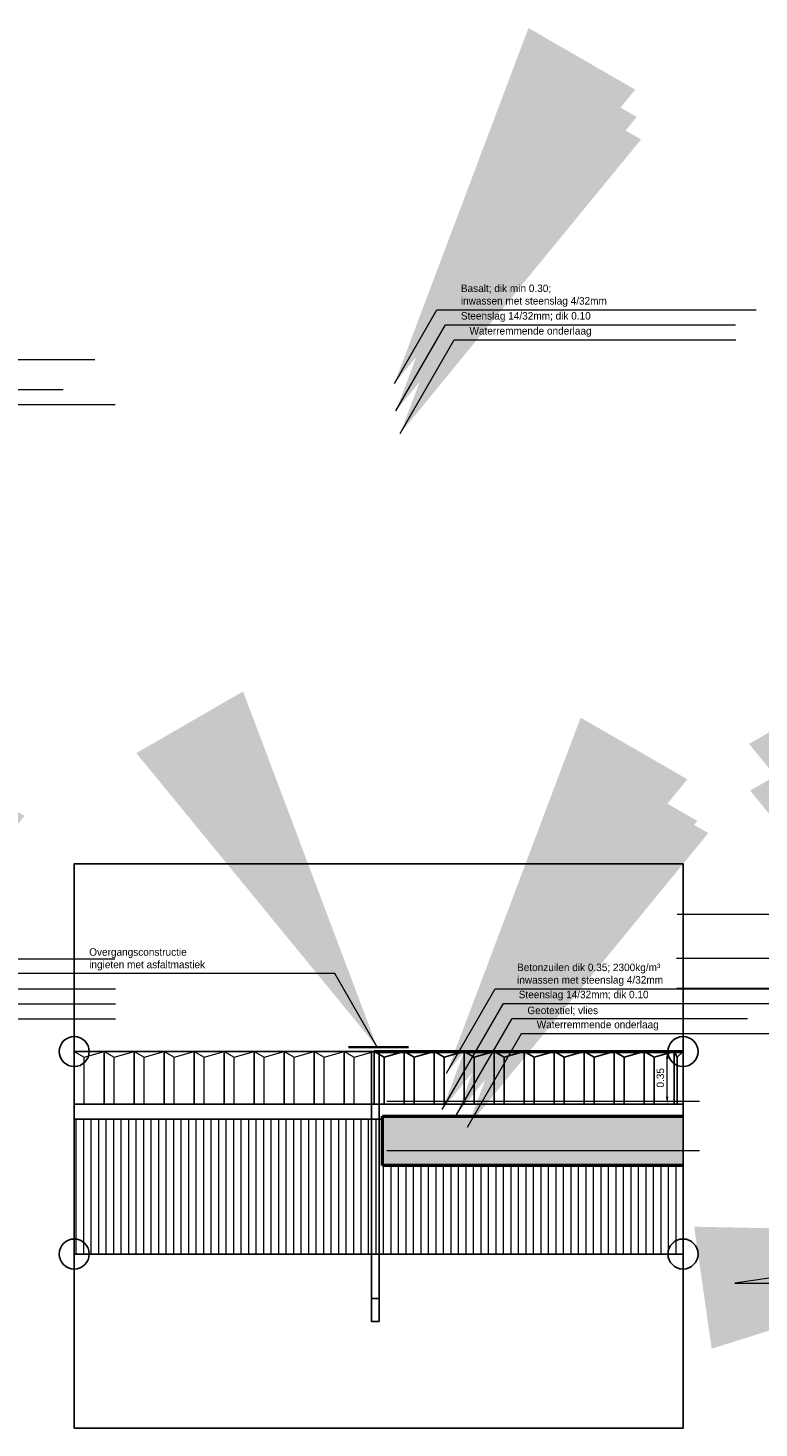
# Model space of a CAD drawing. Header units: metres. Extents: x 132 to 905, y -50 to 63.
# Tile 7 of 86: x 178.47 to 183.34, y 9.12 to 18.46. Entities that reach past the tile are written whole.
import ezdxf

# ---------------------------------------------------------------- set-up
doc = ezdxf.new("R2010")
doc.units = ezdxf.units.M
doc.header["$LTSCALE"] = 0.1
doc.linetypes.add('HIDDEN', pattern=[9.525, 6.35, -3.175])
for name, color, linetype, lineweight in [('DP-BS-arcering_betonzuilen', 8, 'Continuous', 0), ('DP-BS-arcering_klei', 253, 'Continuous', 0), ('DP-BS-profiel', 2, 'Continuous', 25), ('DP-NW-arcering_basalt 025', 3, 'basalt25', 30), ('DP-NW-arcering_betonzuilen', 6, 'Continuous', 25), ('DP-NW-arcering_waterremmende_onderlaag', 7, 'Continuous', 18), ('DP-NW-Profiel', 4, 'Continuous', 50), ('DP-NW-Uitvullaag', 1, 'Uitvullaag', 18), ('maatvoering-leadr', 7, 'Continuous', 30), ('maatvoering-lin', 7, 'Continuous', 20)]:
    doc.layers.add(name, color=color, linetype=linetype, lineweight=lineweight)
doc.layers.add('DP-NW-arcrand', color=142, linetype='Continuous', plot=False)
doc.layers.add('TO-Viewport', color=152, linetype='Continuous', plot=False)
doc.layers.add('DP-NW-Asfaltmastiek', color=3, linetype='Continuous')
doc.styles.add('StagCAD', font='StagCAD.ttf')
doc.linetypes.add('basalt25', pattern='A,0,-0.25,[57,BASALT25.shx,S=0.004,R=0,X=0,Y=0],-0.25', length=0.5)
doc.linetypes.add('Uitvullaag', pattern='A,0,-0.005,[191,UITVULLAAG.shx,S=0.007,R=0,X=0,Y=0],-0.5', length=0.505)
doc.dimstyles.new('GM-maatvoering', dxfattribs={"dimtxt": 2.5, "dimasz": 2.5, "dimexe": 1, "dimexo": 0, "dimgap": 1, "dimtad": 1, "dimrnd": 0.001, "dimzin": 1, "dimdsep": 46, "dimtxsty": 'StagCAD', "dimcen": 0.09, "dimclrd": 1, "dimclre": 1, "dimclrt": 7, "dimazin": 0, "dimtfac": 1, "dimtix": 1, "dimtmove": 0, "dimatfit": 3, "dimfxl": 1, "dimfxlon": 1, "dimtvp": 0.83, "dimtolj": 1, "dimtzin": 0, "dimlwd": 15, "dimlwe": 15, "dimarcsym": 0})

# ---------------------------------------------------------------- blocks, each defined once
blk = doc.blocks.new('BTZL-35-20')
blk.add_line((0.0667, 0), (0.0667, 0.312))
blk.add_lwpolyline([(0, 0), (0.2, 0), (0.2, 0.35), (0, 0.35), (0, 0)], close=True)
blk.add_lwpolyline([(0, 0.35), (0.0667, 0.312), (0.2, 0.35)])
blk = doc.blocks.new('*D118')
at = {"layer": 'Defpoints', "color": 0, "transparency": 16777216}
for p in [(182.5773, 11.6343), (182.7309, 11.6343), (182.5773, 11.2843)]:
    blk.add_point(p, dxfattribs=at)
at = {"layer": 'maatvoering-lin', "color": 1, "lineweight": 15, "transparency": 16777216}
for p, q in [((182.7109, 11.6343), (182.7509, 11.6343)), ((182.7309, 11.3343), (182.7309, 11.5843)), ((182.7109, 11.2843), (182.7509, 11.2843))]:
    blk.add_line(p, q, dxfattribs=at)
at = {"layer": 'maatvoering-lin', "color": 1, "transparency": 16777216}
for points in [[(182.7226, 11.5843), (182.7392, 11.5843), (182.7309, 11.6343)], [(182.7226, 11.3343), (182.7392, 11.3343), (182.7309, 11.2843)]]:
    blk.add_solid(points, dxfattribs=at)
at = {"layer": 'maatvoering-lin', "color": 7, "transparency": 16777216, "insert": (182.6859, 11.4593), "char_height": 0.05, "attachment_point": 5, "rotation": 90, "style": 'StagCAD', "bg_fill": 3, "box_fill_scale": 1.1, "bg_fill_color": 256, "bg_fill_true_color": 13158600, "bg_fill_transparency": 0}
blk.add_mtext('\\A1;0.35', dxfattribs=at)

msp = doc.modelspace()

# ---------------------------------------------------------------- hatches: boundary and pattern name
at = {"layer": 'DP-BS-arcering_klei', "lineweight": 0}
h = msp.add_hatch(dxfattribs=at)
h.set_pattern_fill('_U', color=251, scale=0.05, angle=90, pattern_type=0)
h.set_pattern_definition([(90, (-1149.109785, 11.616105), (-0.05, 0), [])])
h.paths.add_polyline_path([(180.8316, 11.1843), (178.7766, 11.1843), (178.7766, 10.2843), (180.8316, 10.2843)])
h = msp.add_hatch(dxfattribs=at)
h.set_pattern_fill('_U', color=251, scale=0.05, angle=90, pattern_type=0)
h.set_pattern_definition([(90, (-1149.109785, 11.716105), (-0.05, 0), [])])
h.paths.add_polyline_path([(182.8366, 10.8743), (180.8316, 10.8743), (180.8316, 10.2843), (182.8366, 10.2843)])
at = {"layer": 'DP-NW-arcering_waterremmende_onderlaag', "lineweight": 20}
h = msp.add_hatch(dxfattribs=at)
h.set_pattern_fill('GWI_ZANDGRIND', color=256, scale=0.3, pattern_type=2)
h.set_pattern_definition([(0, (374.865667, 79.42641), (0, 0.015), [0, -0.0173205]), (0, (374.863658, 79.41891), (0.0173205, 0.03), [0.00401928, -0.03062172]), (30, (374.867677, 79.41891), (0.0173205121, 0.029999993), [0.00401928, -0.05598072]), (60, (374.871158, 79.42092), (-0.017320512, 0.029999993), [0.00401928, -0.03062172]), (90, (374.873167, 79.4244), (-0.0173205, 0.03), [0.00401928, -0.05598072]), (120, (374.873167, 79.42842), (-0.034641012, -7e-09), [0.00401928, -0.03062172]), (150, (374.871158, 79.4319), (-0.0346410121, 7e-09), [0.00401928, -0.05598072]), (180, (374.867677, 79.43391), (-0.0173205, -0.03), [0.00401928, -0.03062172]), (210, (374.863658, 79.43391), (-0.0173205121, -0.029999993), [0.00401928, -0.05598072]), (240, (374.860177, 79.4319), (0.017320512, -0.029999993), [0.00401928, -0.03062172]), (270, (374.858167, 79.428419), (0.0173205, -0.03), [0.00401928, -0.05598072]), (300, (374.858167, 79.4244), (0.034641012, 7e-09), [0.00401928, -0.03062172]), (330, (374.860177, 79.420919), (0.0346410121, -7e-09), [0.00401928, -0.05598072])])
h.paths.add_polyline_path([(182.8366, 10.8743), (182.8366, 11.2043), (180.8316, 11.2043), (180.8316, 10.8743)])

# ---------------------------------------------------------------- linework, layer by layer
at = {"layer": 'DP-BS-profiel', "color": 1, "linetype": 'HIDDEN', "ltscale": 0.05}
msp.add_line((180.76, 9.9883), (180.81, 9.9883), dxfattribs=at)
at = {"layer": 'DP-BS-profiel', "color": 1}
for points in [[(180.7816, 11.6343), (178.7766, 11.6343)], [(180.81, 9.8343), (180.76, 9.8343), (180.76, 11.6343), (180.81, 11.6343), (180.81, 9.8343)], [(180.7816, 11.2843), (178.7766, 11.2843)]]:
    msp.add_lwpolyline(points, dxfattribs=at)
at = {"layer": 'DP-NW-arcering_basalt 025', "color": 8, "ltscale": 10}
msp.add_lwpolyline([(180.8316, 11.2043), (182.8366, 11.2043)], dxfattribs=at)
at = {"layer": 'DP-NW-arcrand'}
msp.add_line((180.8316, 10.2843), (182.8366, 10.2843), dxfattribs=at)
for points in [[(180.8316, 10.2843), (178.7766, 10.2843), (178.7766, 11.6343)], [(182.8366, 11.6343), (182.8366, 10.2843)], [(180.8316, 11.1843), (178.7766, 11.1843)]]:
    msp.add_lwpolyline(points, dxfattribs=at)
at = {"layer": 'DP-NW-Asfaltmastiek', "color": 3, "lineweight": 35}
msp.add_lwpolyline([(180.6066, 11.6643), (181.0066, 11.6643)], dxfattribs=at)
at = {"layer": 'DP-NW-Profiel'}
msp.add_line((180.8316, 10.8743), (180.8316, 11.2043), dxfattribs=at)
for points in [[(180.7766, 11.6343), (182.8366, 11.6343)], [(180.8316, 11.2043), (182.8366, 11.2043)], [(182.8366, 10.8743), (180.8316, 10.8743)]]:
    msp.add_lwpolyline(points, dxfattribs=at)
at = {"layer": 'DP-NW-Uitvullaag', "color": 8, "ltscale": 4, "flags": 128}
for points in [[(178.8062, 11.2843), (180.9437, 11.2843)], [(180.8612, 10.9743), (182.9462, 10.9743)]]:
    msp.add_lwpolyline(points, dxfattribs=at)
at = {"layer": 'TO-Viewport', "color": 251}
msp.add_lwpolyline([(178.7766, 9.1243), (182.8366, 9.1243), (182.8366, 12.8865), (178.7766, 12.8865), (178.7766, 9.1243)], dxfattribs=at)
for centre in [(178.7766, 11.6343), (178.7766, 10.2843), (182.8366, 10.2843)]:
    msp.add_circle(centre, 0.1, dxfattribs=at)

# ---------------------------------------------------------------- block references
at = {"layer": 'DP-BS-arcering_betonzuilen'}
for p in [(178.7766, 11.2843), (178.9766, 11.2843), (179.1766, 11.2843), (179.3766, 11.2843), (179.5766, 11.2843), (179.7766, 11.2843), (179.9766, 11.2843), (180.1766, 11.2843), (180.3766, 11.2843), (180.5766, 11.2843)]:
    msp.add_blockref('BTZL-35-20', p, dxfattribs=at)
at = {"layer": 'DP-NW-arcering_betonzuilen'}
for p in [(180.7766, 11.2843), (180.9766, 11.2843), (181.1766, 11.2843), (181.3766, 11.2843), (181.5766, 11.2843), (181.7766, 11.2843), (181.9766, 11.2843), (182.1766, 11.2843)]:
    msp.add_blockref('BTZL-35-20', p, dxfattribs=at)

# ---------------------------------------------------------------- texts
at = {"layer": 'maatvoering-leadr', "color": 7, "char_height": 0.05, "attachment_point": 7, "style": 'StagCAD'}
for s, insert in [('\\A1;Basalt; dik min 0.30;\\Pinwassen met steenslag 4/32mm', (181.3551, 16.5993)), ('Steenslag 14/32mm; dik 0.10', (181.3551, 16.4993)), ('\\A1;Waterremmende onderlaag', (181.4128, 16.3993)), ('\\A1;Overgangsconstructie\\Pingieten met asfaltmastiek', (178.8766, 12.1745)), ('\\A1;Betonzuilen dik 0.35; 2300kg/m³\\Pinwassen met steenslag 4/32mm', (181.7299, 12.072)), ('Steenslag 14/32mm; dik 0.10', (181.7409, 11.9745)), ('Geotextiel; vlies', (181.7986, 11.8745)), ('\\A1;Waterremmende onderlaag', (181.861, 11.7745))]:
    msp.add_mtext(s, dxfattribs=dict(at, insert=insert))

# ---------------------------------------------------------------- leaders
at = {"layer": 'maatvoering-leadr', "annotation_type": 0, "has_hookline": 1}
for points, hookline_direction, text_width in [([(180.9119, 16.0878), (181.1957, 16.5793), (181.3351, 16.5793)], 0, 0.99), ([(180.9223, 15.9058), (181.2534, 16.4793), (181.3351, 16.4793)], 0, 0.8525), ([(180.9512, 15.7558), (181.3111, 16.3793), (181.3928, 16.3793)], 0, 0.795), ([(176.616, 15.7185), (176.9212, 16.2471), (177.1183, 16.2471)], 0, 0.795), ([(176.6093, 15.4069), (176.9789, 16.0471), (177.1183, 16.0471)], 0, 0.585), ([(176.6767, 15.3236), (177.0366, 15.9471), (177.1183, 15.9471)], 0, 0.9325), ([(185.4092, 11.8643), (185.0146, 12.5477), (184.6083, 12.5477)], 1, 0.81), ([(184.883, 11.726), (184.5779, 12.2545), (184.5872, 12.2545)], 1, 0.795), ([(176.1309, 11.6676), (176.4683, 12.252), (177.2377, 12.252)], 0, 0.81), ([(180.7967, 11.6643), (180.5137, 12.1545), (179.7066, 12.1545)], 1, 0.81), ([(176.6117, 11.4898), (176.9363, 12.052), (176.9417, 12.052)], 0, 1.11), ([(176.6842, 11.2772), (177.0738, 11.952), (177.1992, 11.952)], 0, 0.8525), ([(176.8393, 11.2459), (177.1892, 11.852), (177.5642, 11.852)], 0, 0.4875), ([(185.4441, 10.4146), (183.1815, 10.0901), (185.6815, 10.0901)], 0, 0.5375)]:
    msp.add_leader(points, dimstyle='GM-maatvoering', override={"dimscale": 0, "dimgap": 1, "dimtad": 1}, dxfattribs=dict(at, hookline_direction=hookline_direction, text_width=text_width))

# ---------------------------------------------------------------- next in the draw order: dimensions: what is measured, and where the dimension line sits
at = {"layer": 'maatvoering-lin'}
dim = msp.add_linear_dim(base=(182.7309, 11.6343), p1=(182.5773, 11.2843), p2=(182.5773, 11.6343), angle=90, dimstyle='GM-maatvoering', override={"dimtfill": 1}, dxfattribs=at)
dim.commit()
dim.dimension.update_dxf_attribs({"geometry": '*D118', "text_midpoint": (182.6859, 11.4593)})

# ---------------------------------------------------------------- next in the draw order: linework, layer by layer
at = {"layer": 'DP-NW-Uitvullaag', "ltscale": 4, "flags": 128}
msp.add_lwpolyline([(180.8612, 11.3043), (182.9462, 11.3043)], dxfattribs=at)
at = {"layer": 'TO-Viewport', "color": 251}
msp.add_circle((182.8366, 11.6343), 0.1, dxfattribs=at)

# ---------------------------------------------------------------- next in the draw order: block references
at = {"layer": 'DP-NW-arcering_betonzuilen'}
for p in [(182.3766, 11.2843), (182.5766, 11.2843)]:
    msp.add_blockref('BTZL-35-20', p, dxfattribs=at)
at = {"layer": 'DP-NW-arcering_betonzuilen', "xscale": 0.2999999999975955}
msp.add_blockref('BTZL-35-20', (182.7766, 11.2843), dxfattribs=at)

# ---------------------------------------------------------------- next in the draw order: leaders
at = {"layer": 'maatvoering-leadr', "annotation_type": 0, "has_hookline": 1}
for points, hookline_direction, text_width in [([(181.2598, 11.4898), (181.5844, 12.052), (181.7099, 12.052)], 0, 0.99), ([(184.8897, 11.4143), (184.5201, 12.0545), (184.3807, 12.0545)], 1, 0.585), ([(181.2312, 11.2478), (181.6392, 11.9545), (181.7209, 11.9545)], 0, 0.8525), ([(181.326, 11.2121), (181.6969, 11.8545), (181.7786, 11.8545)], 0, 0.4875), ([(181.3994, 11.1311), (181.7593, 11.7545), (181.841, 11.7545)], 0, 0.795)]:
    msp.add_leader(points, dimstyle='GM-maatvoering', override={"dimscale": 0, "dimgap": 1, "dimtad": 1}, dxfattribs=dict(at, hookline_direction=hookline_direction, text_width=text_width))

doc.saveas('drawing.dxf')
